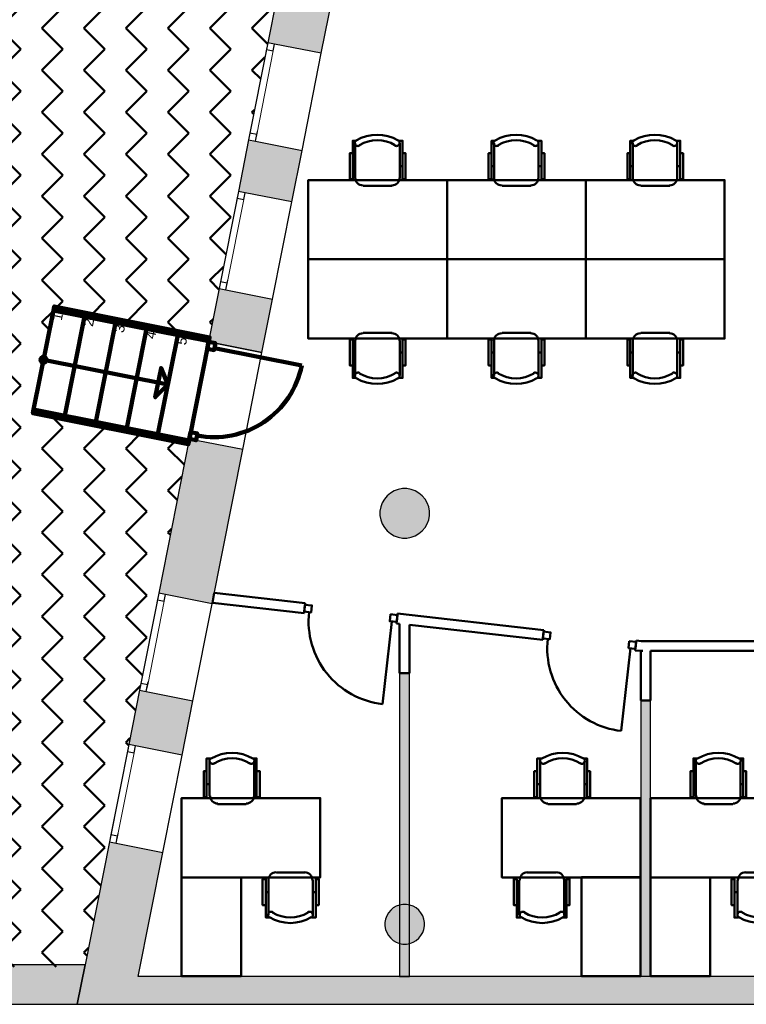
# Model space of a CAD drawing. Header units: metres. Extents: x -1 to 461, y -6 to 31.
# Tile 6 of 29: x 397.1 to 404.44, y 12.84 to 22.79. Entities that reach past the tile are written whole.
import ezdxf

# ---------------------------------------------------------------- set-up
doc = ezdxf.new("R2010")
doc.units = ezdxf.units.M
doc.linetypes.add('CONTINUA', pattern=[0])
doc.linetypes.add('PUNKT', pattern=[6.35, 0, -6.35])
for name, color, linetype, lineweight in [('3D P1 MURS EXISTENTS', 7, 'CONTINUA', 25), ('3D P1 MURS NOUS', 7, 'CONTINUA', 25), ('3D P1 PILAR', 7, 'CONTINUA', 25), ('P1 MOBLES', 7, 'CONTINUA', 25)]:
    doc.layers.add(name, color=color, linetype=linetype, lineweight=lineweight)
doc.styles.add('ARIAL', font='arial.ttf')

# ---------------------------------------------------------------- blocks, each defined once
blk = doc.blocks.new('_CLOSEDFILLED')
at = {"color": 0, "linetype": 'ByBlock', "lineweight": -2}
blk.add_solid([(-1, 0), (0, 0), (-1, 0)], dxfattribs=at)
blk = doc.blocks.new('OBJETO_COMPLEJO_13')
at = {"layer": 'P1 MOBLES', "color": 202, "linetype": 'CONTINUA', "lineweight": 50, "transparency": 33554687}
for p, q in [((400.4877, 21.1862), (400.4877, 21.5375)), ((400.9364, 21.5375), (400.9364, 21.1862)), ((400.4623, 21.3047), (400.4877, 21.3047)), ((400.9661, 21.3047), (400.9364, 21.3047)), ((400.8602, 21.1057), (400.5681, 21.1057))]:
    blk.add_line(p, q, dxfattribs=at)
for points in [[(400.4623, 21.4359), (400.4327, 21.4359), (400.4327, 21.1735), (400.4623, 21.1735), (400.4623, 21.5629), (400.5004, 21.5629)], [(400.4969, 21.5673), (400.492, 21.5632), (400.4881, 21.5584), (400.4852, 21.553), (400.4835, 21.5473), (400.4828, 21.5412), (400.4833, 21.5352), (400.4851, 21.5292), (400.488, 21.5235), (400.492, 21.5186), (400.4968, 21.5146), (400.5022, 21.5117), (400.5079, 21.5099), (400.514, 21.5092), (400.52, 21.5097), (400.526, 21.5113), (400.5317, 21.5142)], [(400.8869, 21.5142), (400.8926, 21.5113), (400.8986, 21.5097), (400.9046, 21.5092), (400.9107, 21.5099), (400.9164, 21.5117), (400.9218, 21.5146), (400.9266, 21.5186), (400.9306, 21.5235), (400.9335, 21.5292), (400.9353, 21.5352), (400.9358, 21.5412), (400.9352, 21.5473), (400.9334, 21.553), (400.9305, 21.5584), (400.9266, 21.5632), (400.9217, 21.5673)], [(400.9661, 21.4359), (400.9957, 21.4359), (400.9957, 21.1735), (400.9661, 21.1735), (400.9661, 21.5629), (400.9237, 21.5629)], [(400.4871, 21.1896), (400.4887, 21.1738), (400.4932, 21.1591), (400.5004, 21.1458), (400.51, 21.1342), (400.5216, 21.1246), (400.5349, 21.1174), (400.5496, 21.1129), (400.5654, 21.1113)], [(400.8575, 21.1113), (400.8733, 21.1129), (400.888, 21.1174), (400.9013, 21.1246), (400.9128, 21.1342), (400.9224, 21.1458), (400.9296, 21.1591), (400.9342, 21.1738), (400.9358, 21.1896)]]:
    blk.add_lwpolyline(points, dxfattribs=at)
blk.add_lwpolyline([(401.4148, 20.3649), (400.0136, 20.3649), (400.0136, 21.165), (401.4148, 21.165), (401.4148, 20.3649)], close=True, dxfattribs=at)
for centre, radius, start, end in [((400.7094, 21.2068), 0.4167, 59.57383, 120.44578), ((400.7094, 21.228), 0.3405, 58.2581, 121.76492)]:
    blk.add_arc(centre, radius, start, end, dxfattribs=at)
blk = doc.blocks.new('OBJETO_COMPLEJO_14')
at = {"layer": 'P1 MOBLES', "color": 202, "linetype": 'CONTINUA', "lineweight": 50, "transparency": 33554687}
for p, q in [((400.8602, 19.6241), (400.5681, 19.6241)), ((400.4877, 19.5437), (400.4877, 19.1923)), ((400.9364, 19.1923), (400.9364, 19.5437)), ((400.4623, 19.4252), (400.4877, 19.4252)), ((400.9661, 19.4252), (400.9364, 19.4252))]:
    blk.add_line(p, q, dxfattribs=at)
blk.add_lwpolyline([(401.4148, 20.3649), (400.0136, 20.3649), (400.0136, 19.5649), (401.4148, 19.5649), (401.4148, 20.3649)], close=True, dxfattribs=at)
for points in [[(400.4871, 19.5403), (400.4887, 19.5561), (400.4932, 19.5708), (400.5004, 19.5841), (400.51, 19.5957), (400.5216, 19.6052), (400.5349, 19.6124), (400.5496, 19.617), (400.5654, 19.6186)], [(400.8575, 19.6186), (400.8733, 19.617), (400.888, 19.6124), (400.9013, 19.6052), (400.9128, 19.5957), (400.9224, 19.5841), (400.9296, 19.5708), (400.9342, 19.5561), (400.9358, 19.5403)], [(400.4623, 19.2939), (400.4327, 19.2939), (400.4327, 19.5564), (400.4623, 19.5564), (400.4623, 19.1669), (400.5004, 19.1669)], [(400.9661, 19.2939), (400.9957, 19.2939), (400.9957, 19.5564), (400.9661, 19.5564), (400.9661, 19.1669), (400.9237, 19.1669)], [(400.4969, 19.1625), (400.492, 19.1666), (400.4881, 19.1714), (400.4852, 19.1768), (400.4835, 19.1826), (400.4828, 19.1886), (400.4833, 19.1947), (400.4851, 19.2007), (400.488, 19.2063), (400.492, 19.2113), (400.4968, 19.2152), (400.5022, 19.2181), (400.5079, 19.22), (400.514, 19.2207), (400.52, 19.2202), (400.526, 19.2185), (400.5317, 19.2156)], [(400.8869, 19.2156), (400.8926, 19.2185), (400.8986, 19.2202), (400.9046, 19.2207), (400.9107, 19.22), (400.9164, 19.2181), (400.9218, 19.2152), (400.9266, 19.2113), (400.9306, 19.2063), (400.9335, 19.2007), (400.9353, 19.1947), (400.9358, 19.1886), (400.9352, 19.1826), (400.9334, 19.1768), (400.9305, 19.1714), (400.9266, 19.1666), (400.9217, 19.1625)]]:
    blk.add_lwpolyline(points, dxfattribs=at)
for centre, radius, start, end in [((400.7094, 19.5019), 0.3405, 238.23508, 301.7419), ((400.7094, 19.5231), 0.4167, 239.55422, 300.42617)]:
    blk.add_arc(centre, radius, start, end, dxfattribs=at)
blk = doc.blocks.new('OBJETO_COMPLEJO_15')
at = {"layer": 'P1 MOBLES', "color": 202, "linetype": 'CONTINUA', "lineweight": 50, "transparency": 33554687}
for p, q in [((401.8889, 21.1862), (401.8889, 21.5375)), ((402.3376, 21.5375), (402.3376, 21.1862)), ((401.8635, 21.3047), (401.8889, 21.3047)), ((402.3672, 21.3047), (402.3376, 21.3047)), ((402.2614, 21.1057), (401.9693, 21.1057))]:
    blk.add_line(p, q, dxfattribs=at)
for points in [[(401.8635, 21.4359), (401.8339, 21.4359), (401.8339, 21.1735), (401.8635, 21.1735), (401.8635, 21.5629), (401.9016, 21.5629)], [(401.8981, 21.5673), (401.8932, 21.5632), (401.8892, 21.5584), (401.8864, 21.553), (401.8846, 21.5473), (401.884, 21.5412), (401.8845, 21.5352), (401.8862, 21.5292), (401.8892, 21.5235), (401.8932, 21.5186), (401.898, 21.5146), (401.9034, 21.5117), (401.9091, 21.5099), (401.9151, 21.5092), (401.9212, 21.5097), (401.9272, 21.5113), (401.9329, 21.5142)], [(402.2881, 21.5142), (402.2938, 21.5113), (402.2997, 21.5097), (402.3058, 21.5092), (402.3118, 21.5099), (402.3176, 21.5117), (402.323, 21.5146), (402.3278, 21.5186), (402.3318, 21.5235), (402.3347, 21.5292), (402.3364, 21.5352), (402.337, 21.5412), (402.3363, 21.5473), (402.3346, 21.553), (402.3317, 21.5584), (402.3278, 21.5632), (402.3229, 21.5673)], [(402.3672, 21.4359), (402.3969, 21.4359), (402.3969, 21.1735), (402.3672, 21.1735), (402.3672, 21.5629), (402.3249, 21.5629)], [(401.8882, 21.1896), (401.8898, 21.1738), (401.8944, 21.1591), (401.9016, 21.1458), (401.9112, 21.1342), (401.9228, 21.1246), (401.9361, 21.1174), (401.9508, 21.1129), (401.9666, 21.1113)], [(402.2587, 21.1113), (402.2744, 21.1129), (402.2891, 21.1174), (402.3024, 21.1246), (402.314, 21.1342), (402.3236, 21.1458), (402.3308, 21.1591), (402.3354, 21.1738), (402.337, 21.1896)]]:
    blk.add_lwpolyline(points, dxfattribs=at)
blk.add_lwpolyline([(402.8159, 20.3649), (401.4148, 20.3649), (401.4148, 21.165), (402.8159, 21.165), (402.8159, 20.3649)], close=True, dxfattribs=at)
for centre, radius, start, end in [((402.1106, 21.2068), 0.4167, 59.57383, 120.44578), ((402.1106, 21.228), 0.3405, 58.2581, 121.76492)]:
    blk.add_arc(centre, radius, start, end, dxfattribs=at)
blk = doc.blocks.new('OBJETO_COMPLEJO_16')
at = {"layer": 'P1 MOBLES', "color": 202, "linetype": 'CONTINUA', "lineweight": 50, "transparency": 33554687}
for p, q in [((402.2614, 19.6241), (401.9693, 19.6241)), ((401.8889, 19.5437), (401.8889, 19.1923)), ((402.3376, 19.1923), (402.3376, 19.5437)), ((401.8635, 19.4252), (401.8889, 19.4252)), ((402.3672, 19.4252), (402.3376, 19.4252))]:
    blk.add_line(p, q, dxfattribs=at)
blk.add_lwpolyline([(402.8159, 20.3649), (401.4148, 20.3649), (401.4148, 19.5649), (402.8159, 19.5649), (402.8159, 20.3649)], close=True, dxfattribs=at)
for points in [[(401.8882, 19.5403), (401.8898, 19.5561), (401.8944, 19.5708), (401.9016, 19.5841), (401.9112, 19.5957), (401.9228, 19.6052), (401.9361, 19.6124), (401.9508, 19.617), (401.9666, 19.6186)], [(402.2587, 19.6186), (402.2744, 19.617), (402.2891, 19.6124), (402.3024, 19.6052), (402.314, 19.5957), (402.3236, 19.5841), (402.3308, 19.5708), (402.3354, 19.5561), (402.337, 19.5403)], [(401.8635, 19.2939), (401.8339, 19.2939), (401.8339, 19.5564), (401.8635, 19.5564), (401.8635, 19.1669), (401.9016, 19.1669)], [(402.3672, 19.2939), (402.3969, 19.2939), (402.3969, 19.5564), (402.3672, 19.5564), (402.3672, 19.1669), (402.3249, 19.1669)], [(401.8981, 19.1625), (401.8932, 19.1666), (401.8892, 19.1714), (401.8864, 19.1768), (401.8846, 19.1826), (401.884, 19.1886), (401.8845, 19.1947), (401.8862, 19.2007), (401.8892, 19.2063), (401.8932, 19.2113), (401.898, 19.2152), (401.9034, 19.2181), (401.9091, 19.22), (401.9151, 19.2207), (401.9212, 19.2202), (401.9272, 19.2185), (401.9329, 19.2156)], [(402.2881, 19.2156), (402.2938, 19.2185), (402.2997, 19.2202), (402.3058, 19.2207), (402.3118, 19.22), (402.3176, 19.2181), (402.323, 19.2152), (402.3278, 19.2113), (402.3318, 19.2063), (402.3347, 19.2007), (402.3364, 19.1947), (402.337, 19.1886), (402.3363, 19.1826), (402.3346, 19.1768), (402.3317, 19.1714), (402.3278, 19.1666), (402.3229, 19.1625)]]:
    blk.add_lwpolyline(points, dxfattribs=at)
for centre, radius, start, end in [((402.1106, 19.5019), 0.3405, 238.23508, 301.7419), ((402.1106, 19.5231), 0.4167, 239.55422, 300.42617)]:
    blk.add_arc(centre, radius, start, end, dxfattribs=at)
blk = doc.blocks.new('OBJETO_COMPLEJO_17')
at = {"layer": 'P1 MOBLES', "color": 202, "linetype": 'CONTINUA', "lineweight": 50, "transparency": 33554687}
for p, q in [((403.2901, 21.1862), (403.2901, 21.5375)), ((403.7388, 21.5375), (403.7388, 21.1862)), ((403.2647, 21.3047), (403.2901, 21.3047)), ((403.7684, 21.3047), (403.7388, 21.3047)), ((403.6626, 21.1057), (403.3705, 21.1057))]:
    blk.add_line(p, q, dxfattribs=at)
for points in [[(403.2647, 21.4359), (403.235, 21.4359), (403.235, 21.1735), (403.2647, 21.1735), (403.2647, 21.5629), (403.3028, 21.5629)], [(403.2993, 21.5673), (403.2943, 21.5632), (403.2904, 21.5584), (403.2876, 21.553), (403.2858, 21.5473), (403.2852, 21.5412), (403.2857, 21.5352), (403.2874, 21.5292), (403.2904, 21.5235), (403.2944, 21.5186), (403.2992, 21.5146), (403.3045, 21.5117), (403.3103, 21.5099), (403.3163, 21.5092), (403.3224, 21.5097), (403.3284, 21.5113), (403.3341, 21.5142)], [(403.6893, 21.5142), (403.695, 21.5113), (403.7009, 21.5097), (403.707, 21.5092), (403.713, 21.5099), (403.7188, 21.5117), (403.7242, 21.5146), (403.7289, 21.5186), (403.7329, 21.5235), (403.7359, 21.5292), (403.7376, 21.5352), (403.7381, 21.5412), (403.7375, 21.5473), (403.7358, 21.553), (403.7329, 21.5584), (403.729, 21.5632), (403.7241, 21.5673)], [(403.7684, 21.4359), (403.798, 21.4359), (403.798, 21.1735), (403.7684, 21.1735), (403.7684, 21.5629), (403.7261, 21.5629)], [(403.2894, 21.1896), (403.291, 21.1738), (403.2956, 21.1591), (403.3028, 21.1458), (403.3124, 21.1342), (403.3239, 21.1246), (403.3372, 21.1174), (403.3519, 21.1129), (403.3677, 21.1113)], [(403.6598, 21.1113), (403.6756, 21.1129), (403.6903, 21.1174), (403.7036, 21.1246), (403.7152, 21.1342), (403.7248, 21.1458), (403.732, 21.1591), (403.7366, 21.1738), (403.7381, 21.1896)]]:
    blk.add_lwpolyline(points, dxfattribs=at)
blk.add_lwpolyline([(404.2171, 20.3649), (402.8159, 20.3649), (402.8159, 21.165), (404.2171, 21.165), (404.2171, 20.3649)], close=True, dxfattribs=at)
for centre, radius, start, end in [((403.5117, 21.2068), 0.4167, 59.57383, 120.44578), ((403.5117, 21.228), 0.3405, 58.2581, 121.76492)]:
    blk.add_arc(centre, radius, start, end, dxfattribs=at)
blk = doc.blocks.new('OBJETO_COMPLEJO_18')
at = {"layer": 'P1 MOBLES', "color": 202, "linetype": 'CONTINUA', "lineweight": 50, "transparency": 33554687}
for p, q in [((403.6626, 19.6241), (403.3705, 19.6241)), ((403.2901, 19.5437), (403.2901, 19.1923)), ((403.7388, 19.1923), (403.7388, 19.5437)), ((403.2647, 19.4252), (403.2901, 19.4252)), ((403.7684, 19.4252), (403.7388, 19.4252))]:
    blk.add_line(p, q, dxfattribs=at)
blk.add_lwpolyline([(404.2171, 20.3649), (402.8159, 20.3649), (402.8159, 19.5649), (404.2171, 19.5649), (404.2171, 20.3649)], close=True, dxfattribs=at)
for points in [[(403.2894, 19.5403), (403.291, 19.5561), (403.2956, 19.5708), (403.3028, 19.5841), (403.3124, 19.5957), (403.3239, 19.6052), (403.3372, 19.6124), (403.3519, 19.617), (403.3677, 19.6186)], [(403.6598, 19.6186), (403.6756, 19.617), (403.6903, 19.6124), (403.7036, 19.6052), (403.7152, 19.5957), (403.7248, 19.5841), (403.732, 19.5708), (403.7366, 19.5561), (403.7381, 19.5403)], [(403.2647, 19.2939), (403.235, 19.2939), (403.235, 19.5564), (403.2647, 19.5564), (403.2647, 19.1669), (403.3028, 19.1669)], [(403.7684, 19.2939), (403.798, 19.2939), (403.798, 19.5564), (403.7684, 19.5564), (403.7684, 19.1669), (403.7261, 19.1669)], [(403.2993, 19.1625), (403.2943, 19.1666), (403.2904, 19.1714), (403.2876, 19.1768), (403.2858, 19.1826), (403.2852, 19.1886), (403.2857, 19.1947), (403.2874, 19.2007), (403.2904, 19.2063), (403.2944, 19.2113), (403.2992, 19.2152), (403.3045, 19.2181), (403.3103, 19.22), (403.3163, 19.2207), (403.3224, 19.2202), (403.3284, 19.2185), (403.3341, 19.2156)], [(403.6893, 19.2156), (403.695, 19.2185), (403.7009, 19.2202), (403.707, 19.2207), (403.713, 19.22), (403.7188, 19.2181), (403.7242, 19.2152), (403.7289, 19.2113), (403.7329, 19.2063), (403.7359, 19.2007), (403.7376, 19.1947), (403.7381, 19.1886), (403.7375, 19.1826), (403.7358, 19.1768), (403.7329, 19.1714), (403.729, 19.1666), (403.7241, 19.1625)]]:
    blk.add_lwpolyline(points, dxfattribs=at)
for centre, radius, start, end in [((403.5117, 19.5019), 0.3405, 238.23508, 301.7419), ((403.5117, 19.5231), 0.4167, 239.55422, 300.42617)]:
    blk.add_arc(centre, radius, start, end, dxfattribs=at)

msp = doc.modelspace()

# ---------------------------------------------------------------- hatches: boundary and pattern name
at = {"layer": '3D P1 MURS EXISTENTS', "linetype": 'CONTINUA', "lineweight": 18, "true_color": 0xa0a0a0, "transparency": 33554687}
for points in [[(399.9162, 24.1222), (399.6053, 22.5527), (400.1448, 22.4458), (400.4557, 24.0153)], [(399.3077, 21.0509), (399.8472, 20.9441), (399.9504, 21.4649), (399.4109, 21.5718)], [(399.6529, 19.9631), (399.1134, 20.07), (399.0065, 19.5305), (399.546, 19.4236)], [(398.8121, 18.5496), (398.5038, 16.9935), (399.0434, 16.8866), (399.3517, 18.4427)], [(398.7402, 15.3564), (398.849, 15.9057), (398.3095, 16.0126), (398.2007, 15.4633)], [(398.0063, 14.4823), (397.681, 12.8406), (398.2417, 12.8406), (398.5458, 14.3754)], [(391.8997, 12.8406), (397.681, 12.8406), (397.7603, 13.2406), (391.8997, 13.2406)], [(398.2417, 12.8406), (423.6575, 12.8406), (423.7155, 13.1206), (398.2972, 13.1206)]]:
    msp.add_hatch(color=253, dxfattribs=at).paths.add_polyline_path(points)
at = {"layer": '3D P1 MURS NOUS', "linetype": 'CONTINUA', "lineweight": 18, "true_color": 0x006e00, "transparency": 33554687}
for points in [[(400.936, 16.1836), (400.936, 13.1206), (401.036, 13.1206), (401.036, 16.1836)], [(403.3696, 15.9095), (403.3696, 13.1237), (403.4696, 13.1237), (403.4696, 15.9095)]]:
    msp.add_hatch(color=96, dxfattribs=at).paths.add_polyline_path(points)
at = {"layer": '3D P1 PILAR', "linetype": 'CONTINUA', "lineweight": 18, "transparency": 33554687}
for points in [[(401.0088, 18.0491), (400.9651, 18.0491), (400.9221, 18.0416), (400.8811, 18.0266), (400.8432, 18.0048), (400.8098, 17.9767), (400.7817, 17.9432), (400.7598, 17.9054), (400.7449, 17.8643), (400.7373, 17.8213), (400.7373, 17.7776), (400.7449, 17.7346), (400.7598, 17.6935), (400.7817, 17.6557), (400.8098, 17.6222), (400.8432, 17.5942), (400.8811, 17.5723), (400.9221, 17.5574), (400.9651, 17.5498), (401.0088, 17.5498), (401.0519, 17.5574), (401.0929, 17.5723), (401.1307, 17.5942), (401.1642, 17.6222), (401.1923, 17.6557), (401.2141, 17.6935), (401.2291, 17.7346), (401.2367, 17.7776), (401.2367, 17.8213), (401.2291, 17.8643), (401.2141, 17.9054), (401.1923, 17.9432), (401.1642, 17.9767), (401.1307, 18.0048), (401.0929, 18.0266), (401.0519, 18.0416)], [(401.0045, 13.8492), (400.9695, 13.8492), (400.9351, 13.8431), (400.9022, 13.8312), (400.872, 13.8137), (400.8452, 13.7912), (400.8227, 13.7645), (400.8053, 13.7342), (400.7933, 13.7014), (400.7872, 13.6669), (400.7872, 13.632), (400.7933, 13.5976), (400.8053, 13.5647), (400.8227, 13.5345), (400.8452, 13.5077), (400.872, 13.4852), (400.9022, 13.4677), (400.9351, 13.4558), (400.9695, 13.4497), (401.0045, 13.4497), (401.0389, 13.4558), (401.0717, 13.4677), (401.102, 13.4852), (401.1288, 13.5077), (401.1512, 13.5345), (401.1687, 13.5647), (401.1807, 13.5976), (401.1867, 13.632), (401.1867, 13.6669), (401.1807, 13.7014), (401.1687, 13.7342), (401.1512, 13.7645), (401.1288, 13.7912), (401.102, 13.8137), (401.0717, 13.8312), (401.0389, 13.8431)]]:
    msp.add_hatch(color=9, dxfattribs=at).paths.add_polyline_path(points)
at = {"layer": 'P1 MOBLES', "linetype": 'CONTINUA', "lineweight": 50, "transparency": 33554687}
h = msp.add_hatch(dxfattribs=at)
h.set_pattern_fill('TRAMA', color=202, scale=0.3, angle=135, style=0, pattern_type=2)
h.set_pattern_definition([(135, (-0.84853, 6e-17), (-0.42426407, 3e-17), [0.3, -0.3]), (225, (-0.84853, 6e-17), (-7e-17, -0.42426407), [0.3, -0.3])])
h.paths.add_polyline_path([(400.4234, 26.6821), (400.6941, 28.0485), (394.4398, 28.0485), (394.4398, 13.2195), (397.7561, 13.2195), (398.8018, 18.4972), (397.2323, 18.8081), (397.446, 19.8872), (399.0155, 19.5762), (400.2096, 25.603), (398.6401, 25.914), (398.8539, 26.993)], flags=0)

# ---------------------------------------------------------------- linework, layer by layer
at = {"layer": '3D P1 MURS EXISTENTS', "color": 7, "linetype": 'CONTINUA', "lineweight": 25, "transparency": 33554687}
for p, q in [((399.9162, 24.1222), (399.6053, 22.5527)), ((400.1448, 22.4458), (400.4557, 24.0153)), ((399.6053, 22.5527), (399.4109, 21.5718)), ((399.6739, 22.5391), (399.6053, 22.5527)), ((400.1448, 22.4458), (399.6739, 22.5391)), ((399.9504, 21.4649), (400.1448, 22.4458)), ((399.4109, 21.5718), (399.3077, 21.0509)), ((399.4109, 21.5718), (399.4796, 21.5582)), ((399.4796, 21.5582), (399.9504, 21.4649)), ((399.8472, 20.9441), (399.9504, 21.4649)), ((399.3077, 21.0509), (399.1134, 20.07)), ((399.3764, 21.0373), (399.3077, 21.0509)), ((399.8472, 20.9441), (399.3764, 21.0373)), ((399.6529, 19.9631), (399.8472, 20.9441)), ((399.1134, 20.07), (399.0065, 19.5305)), ((399.1134, 20.07), (399.182, 20.0564)), ((399.182, 20.0564), (399.6529, 19.9631)), ((399.546, 19.4236), (399.6529, 19.9631)), ((399.0065, 19.5305), (399.546, 19.4236)), ((398.8121, 18.5496), (398.5038, 16.9935)), ((399.3517, 18.4427), (398.8121, 18.5496)), ((399.0434, 16.8866), (399.3517, 18.4427)), ((398.5038, 16.9935), (398.3095, 16.0126)), ((398.5725, 16.9799), (398.5038, 16.9935)), ((399.0434, 16.8866), (398.5725, 16.9799)), ((398.849, 15.9057), (399.0434, 16.8866)), ((398.3095, 16.0126), (398.2007, 15.4633)), ((398.3095, 16.0126), (398.3782, 15.999)), ((398.3782, 15.999), (398.849, 15.9057)), ((398.7402, 15.3564), (398.849, 15.9057)), ((398.2007, 15.4633), (398.0063, 14.4823)), ((398.2693, 15.4497), (398.2007, 15.4633)), ((398.7402, 15.3564), (398.2693, 15.4497)), ((398.5458, 14.3754), (398.7402, 15.3564)), ((398.0063, 14.4823), (397.7603, 13.2406)), ((398.0063, 14.4823), (398.075, 14.4687)), ((398.075, 14.4687), (398.5458, 14.3754)), ((398.2972, 13.1206), (398.5458, 14.3754)), ((397.7603, 13.2406), (394.4398, 13.2406)), ((397.681, 12.8406), (397.7603, 13.2406)), ((397.7603, 13.2406), (397.681, 12.8406)), ((423.7155, 13.1206), (398.2972, 13.1206)), ((391.8997, 12.8406), (397.681, 12.8406)), ((397.681, 12.8406), (398.2417, 12.8406)), ((398.2417, 12.8406), (423.6575, 12.8406))]:
    msp.add_line(p, q, dxfattribs=at)
at = {"layer": '3D P1 MURS EXISTENTS', "color": 7, "linetype": 'PUNKT', "lineweight": 25, "transparency": 33554687}
for p, q in [((399.6053, 22.5527), (399.4109, 21.5718)), ((399.4796, 21.5582), (399.6739, 22.5391)), ((399.6739, 22.5391), (399.6053, 22.5527)), ((399.4109, 21.5718), (399.4796, 21.5582)), ((399.3077, 21.0509), (399.1134, 20.07)), ((399.182, 20.0564), (399.3764, 21.0373)), ((399.3764, 21.0373), (399.3077, 21.0509)), ((399.1134, 20.07), (399.182, 20.0564)), ((398.5038, 16.9935), (398.3095, 16.0126)), ((398.3782, 15.999), (398.5725, 16.9799)), ((398.5725, 16.9799), (398.5038, 16.9935)), ((398.3095, 16.0126), (398.3782, 15.999)), ((398.2007, 15.4633), (398.0063, 14.4823)), ((398.075, 14.4687), (398.2693, 15.4497)), ((398.2693, 15.4497), (398.2007, 15.4633)), ((398.0063, 14.4823), (398.075, 14.4687))]:
    msp.add_line(p, q, dxfattribs=at)
at = {"layer": '3D P1 MURS EXISTENTS', "color": 40, "linetype": 'CONTINUA', "lineweight": 18, "transparency": 33554687}
for points in [[(399.5917, 22.484), (399.4245, 21.6404), (399.4932, 21.6268), (399.6603, 22.4704), (399.5917, 22.484)], [(399.2941, 20.9823), (399.127, 20.1387), (399.1956, 20.1251), (399.3628, 20.9687), (399.2941, 20.9823)], [(398.4902, 16.9248), (398.3231, 16.0812), (398.3918, 16.0676), (398.5589, 16.9112), (398.4902, 16.9248)], [(398.1871, 15.3946), (398.0199, 14.551), (398.0886, 14.5374), (398.2557, 15.381), (398.1871, 15.3946)]]:
    msp.add_lwpolyline(points, close=True, dxfattribs=at)
at = {"layer": '3D P1 MURS EXISTENTS', "color": 7, "linetype": 'CONTINUA', "lineweight": 25, "transparency": 33554687}
for points in [[(399.6053, 22.5527), (399.5917, 22.484), (399.6603, 22.4704), (399.6739, 22.5391), (399.6053, 22.5527)], [(399.4245, 21.6404), (399.4109, 21.5718), (399.4796, 21.5582), (399.4932, 21.6268), (399.4245, 21.6404)], [(399.3077, 21.0509), (399.2941, 20.9823), (399.3628, 20.9687), (399.3764, 21.0373), (399.3077, 21.0509)], [(399.127, 20.1387), (399.1134, 20.07), (399.182, 20.0564), (399.1956, 20.1251), (399.127, 20.1387)], [(398.5038, 16.9935), (398.4902, 16.9248), (398.5589, 16.9112), (398.5725, 16.9799), (398.5038, 16.9935)], [(398.3231, 16.0812), (398.3095, 16.0126), (398.3782, 15.999), (398.3918, 16.0676), (398.3231, 16.0812)], [(398.2007, 15.4633), (398.1871, 15.3946), (398.2557, 15.381), (398.2693, 15.4497), (398.2007, 15.4633)], [(398.0199, 14.551), (398.0063, 14.4823), (398.075, 14.4687), (398.0886, 14.5374), (398.0199, 14.551)]]:
    msp.add_lwpolyline(points, close=True, dxfattribs=at)
at = {"layer": '3D P1 MURS NOUS', "color": 240, "linetype": 'CONTINUA', "lineweight": 140, "transparency": 33554687}
for p, q in [((397.44, 19.8497), (397.2405, 18.8494)), ((397.7538, 19.7871), (397.5543, 18.7868)), ((398.0676, 19.7245), (397.8681, 18.7242)), ((398.3815, 19.6619), (398.1819, 18.6616)), ((398.6953, 19.5993), (398.4958, 18.599)), ((399.0654, 19.4679), (399.9473, 19.2931)), ((397.3403, 19.3495), (398.5955, 19.0991))]:
    msp.add_line(p, q, dxfattribs=at)
at = {"layer": '3D P1 MURS NOUS', "color": 7, "linetype": 'CONTINUA', "lineweight": 25, "transparency": 33554687}
for p, q in [((399.546, 19.4236), (399.0065, 19.5305)), ((399.3517, 18.4427), (399.546, 19.4236)), ((400.936, 16.1836), (400.936, 13.1206)), ((401.036, 16.1836), (400.936, 16.1836)), ((401.036, 13.1206), (401.036, 16.1836)), ((403.3696, 15.9095), (403.3696, 13.1237)), ((403.4696, 15.9095), (403.3696, 15.9095)), ((403.4696, 13.1237), (403.4696, 15.9095)), ((400.936, 13.1206), (401.036, 13.1206)), ((403.3696, 13.1237), (403.4696, 13.1237))]:
    msp.add_line(p, q, dxfattribs=at)
at = {"layer": '3D P1 MURS NOUS', "color": 4, "linetype": 'CONTINUA', "lineweight": 50, "transparency": 33554687}
for p, q in [((399.0648, 16.995), (399.0453, 16.8966)), ((399.9816, 16.8917), (399.0648, 16.995)), ((399.0453, 16.8966), (399.9704, 16.7924)), ((399.9816, 16.8917), (399.9704, 16.7924)), ((400.8565, 16.7076), (400.7625, 15.8729)), ((400.9045, 16.6871), (400.9157, 16.7865)), ((402.3914, 16.6203), (400.9157, 16.7865)), ((400.9045, 16.6871), (400.936, 16.6836)), ((400.936, 16.6836), (400.936, 16.1836)), ((401.036, 16.1836), (401.036, 16.6723)), ((401.036, 16.6723), (402.3802, 16.5209)), ((402.3914, 16.6203), (402.3802, 16.5209)), ((403.3146, 16.4179), (403.3249, 16.5095)), ((403.3249, 16.5095), (403.3255, 16.5151)), ((403.3752, 16.5095), (403.3255, 16.5151)), ((404.7972, 16.5095), (403.3752, 16.5095)), ((403.2663, 16.4362), (403.1723, 15.6015)), ((403.3143, 16.4157), (403.3146, 16.4179)), ((403.3143, 16.4157), (403.3696, 16.4095)), ((403.3696, 16.4095), (403.3878, 16.4095)), ((403.3696, 16.4095), (403.3696, 15.9095)), ((403.3898, 16.4092), (403.3696, 16.4095)), ((403.3878, 16.4095), (403.3898, 16.4092)), ((403.4696, 16.4095), (404.7972, 16.4095)), ((403.4696, 15.9095), (403.4696, 16.4095)), ((400.936, 16.1836), (401.036, 16.1836)), ((403.3696, 15.9095), (403.4696, 15.9095))]:
    msp.add_line(p, q, dxfattribs=at)
at = {"layer": '3D P1 MURS NOUS', "color": 240, "linetype": 'CONTINUA', "lineweight": 140, "transparency": 33554687}
for points in [[(397.44, 19.8497), (399.0091, 19.5367), (398.8096, 18.5364), (397.2405, 18.8494), (397.44, 19.8497)], [(397.44, 19.8497), (399.0091, 19.5367), (399.0169, 19.5759), (397.4478, 19.8889), (397.44, 19.8497)], [(398.9929, 19.4618), (399.0065, 19.5305), (399.0752, 19.5169), (399.0615, 19.4482), (398.9929, 19.4618)], [(398.5955, 19.0991), (398.5268, 19.2658), (398.4681, 18.9716), (398.5955, 19.0991)], [(397.2405, 18.8494), (398.8096, 18.5364), (398.8018, 18.4972), (397.2327, 18.8101), (397.2405, 18.8494)], [(398.8123, 18.5505), (398.8259, 18.6192), (398.8946, 18.6056), (398.881, 18.5369), (398.8123, 18.5505)]]:
    msp.add_lwpolyline(points, close=True, dxfattribs=at)
at = {"layer": '3D P1 MURS NOUS', "color": 4, "linetype": 'CONTINUA', "lineweight": 50, "transparency": 33554687}
for points in [[(399.9799, 16.8768), (400.0495, 16.869), (400.0417, 16.7994), (399.9721, 16.8073), (399.9799, 16.8768)], [(400.8445, 16.7794), (400.914, 16.7716), (400.9062, 16.702), (400.8366, 16.7099), (400.8445, 16.7794)], [(402.3897, 16.6054), (402.4593, 16.5975), (402.4514, 16.528), (402.3819, 16.5358), (402.3897, 16.6054)], [(403.2543, 16.508), (403.3238, 16.5002), (403.316, 16.4306), (403.2464, 16.4384), (403.2543, 16.508)]]:
    msp.add_lwpolyline(points, close=True, dxfattribs=at)
at = {"layer": '3D P1 MURS NOUS', "color": 240, "linetype": 'CONTINUA', "lineweight": 140, "transparency": 33554687}
msp.add_circle((397.3403, 19.3495), 0.03, dxfattribs=at)
msp.add_arc((399.0654, 19.4679), 0.899, 258.79336, 348.79336, dxfattribs=at)
at = {"layer": '3D P1 MURS NOUS', "color": 4, "linetype": 'CONTINUA', "lineweight": 50, "transparency": 33554687}
for centre in [(400.8565, 16.7076), (403.2663, 16.4362)]:
    msp.add_arc(centre, 0.84, 173.57296, 263.57296, dxfattribs=at)
at = {"layer": '3D P1 PILAR', "color": 7, "linetype": 'CONTINUA', "lineweight": 25, "transparency": 33554687}
for p, q in [((400.8432, 18.0048), (400.8098, 17.9767)), ((400.8811, 18.0266), (400.8432, 18.0048)), ((400.9221, 18.0416), (400.8811, 18.0266)), ((400.9651, 18.0491), (400.9221, 18.0416)), ((401.0088, 18.0491), (400.9651, 18.0491)), ((401.0519, 18.0416), (401.0088, 18.0491)), ((401.0929, 18.0266), (401.0519, 18.0416)), ((401.1307, 18.0048), (401.0929, 18.0266)), ((401.1642, 17.9767), (401.1307, 18.0048)), ((400.7598, 17.9054), (400.7449, 17.8643)), ((400.7817, 17.9432), (400.7598, 17.9054)), ((400.8098, 17.9767), (400.7817, 17.9432)), ((401.1923, 17.9432), (401.1642, 17.9767)), ((401.2141, 17.9054), (401.1923, 17.9432)), ((401.2291, 17.8643), (401.2141, 17.9054)), ((400.7449, 17.8643), (400.7373, 17.8213)), ((400.7373, 17.8213), (400.7373, 17.7776)), ((401.2367, 17.8213), (401.2291, 17.8643)), ((401.2367, 17.7776), (401.2367, 17.8213)), ((400.7373, 17.7776), (400.7449, 17.7346)), ((400.7449, 17.7346), (400.7598, 17.6935)), ((401.2141, 17.6935), (401.2291, 17.7346)), ((401.2291, 17.7346), (401.2367, 17.7776)), ((400.7598, 17.6935), (400.7817, 17.6557)), ((400.7817, 17.6557), (400.8098, 17.6222)), ((400.8098, 17.6222), (400.8432, 17.5942)), ((401.1307, 17.5942), (401.1642, 17.6222)), ((401.1642, 17.6222), (401.1923, 17.6557)), ((401.1923, 17.6557), (401.2141, 17.6935)), ((400.8432, 17.5942), (400.8811, 17.5723)), ((400.8811, 17.5723), (400.9221, 17.5574)), ((400.9221, 17.5574), (400.9651, 17.5498)), ((400.9651, 17.5498), (401.0088, 17.5498)), ((401.0088, 17.5498), (401.0519, 17.5574)), ((401.0519, 17.5574), (401.0929, 17.5723)), ((401.0929, 17.5723), (401.1307, 17.5942)), ((400.9022, 13.8312), (400.872, 13.8137)), ((400.9351, 13.8431), (400.9022, 13.8312)), ((400.9695, 13.8492), (400.9351, 13.8431)), ((401.0045, 13.8492), (400.9695, 13.8492)), ((401.0389, 13.8431), (401.0045, 13.8492)), ((401.0717, 13.8312), (401.0389, 13.8431)), ((401.102, 13.8137), (401.0717, 13.8312)), ((400.8053, 13.7342), (400.7933, 13.7014)), ((400.8227, 13.7645), (400.8053, 13.7342)), ((400.8452, 13.7912), (400.8227, 13.7645)), ((400.872, 13.8137), (400.8452, 13.7912)), ((401.1288, 13.7912), (401.102, 13.8137)), ((401.1512, 13.7645), (401.1288, 13.7912)), ((401.1687, 13.7342), (401.1512, 13.7645)), ((401.1807, 13.7014), (401.1687, 13.7342)), ((400.7933, 13.7014), (400.7872, 13.6669)), ((400.7872, 13.6669), (400.7872, 13.632)), ((400.7872, 13.632), (400.7933, 13.5976)), ((401.1867, 13.6669), (401.1807, 13.7014)), ((401.1807, 13.5976), (401.1867, 13.632)), ((401.1867, 13.632), (401.1867, 13.6669)), ((400.7933, 13.5976), (400.8053, 13.5647)), ((400.8053, 13.5647), (400.8227, 13.5345)), ((400.8227, 13.5345), (400.8452, 13.5077)), ((401.1288, 13.5077), (401.1512, 13.5345)), ((401.1512, 13.5345), (401.1687, 13.5647)), ((401.1687, 13.5647), (401.1807, 13.5976)), ((400.8452, 13.5077), (400.872, 13.4852)), ((400.872, 13.4852), (400.9022, 13.4677)), ((400.9022, 13.4677), (400.9351, 13.4558)), ((400.9351, 13.4558), (400.9695, 13.4497)), ((400.9695, 13.4497), (401.0045, 13.4497)), ((401.0045, 13.4497), (401.0389, 13.4558)), ((401.0389, 13.4558), (401.0717, 13.4677)), ((401.0717, 13.4677), (401.102, 13.4852)), ((401.102, 13.4852), (401.1288, 13.5077))]:
    msp.add_line(p, q, dxfattribs=at)
at = {"layer": 'P1 MOBLES', "color": 202, "linetype": 'CONTINUA', "lineweight": 50, "transparency": 33554687}
for p, q in [((399.017, 14.944), (399.017, 15.2995)), ((399.4657, 15.2995), (399.4657, 14.944)), ((402.3546, 14.944), (402.3546, 15.2995)), ((402.8034, 15.2995), (402.8034, 14.944)), ((403.9267, 14.944), (403.9267, 15.2995)), ((404.3755, 15.2995), (404.3755, 14.944)), ((398.9874, 15.0625), (399.017, 15.0625)), ((399.4911, 15.0625), (399.4657, 15.0625)), ((402.325, 15.0625), (402.3546, 15.0625)), ((402.8288, 15.0625), (402.8034, 15.0625)), ((403.9013, 15.0625), (403.9267, 15.0625)), ((404.4051, 15.0625), (404.3755, 15.0625)), ((399.3853, 14.8635), (399.0974, 14.8635)), ((402.7229, 14.8635), (402.4308, 14.8635)), ((404.2993, 14.8635), (404.0072, 14.8635)), ((399.6911, 14.1735), (399.979, 14.1735)), ((402.5155, 14.1735), (402.2234, 14.1735)), ((404.4263, 14.1735), (404.7141, 14.1735)), ((399.6107, 13.7417), (399.6107, 14.0931)), ((400.0594, 14.0931), (400.0594, 13.7417)), ((402.143, 14.0931), (402.143, 13.7417)), ((402.5959, 13.7417), (402.5959, 14.0931)), ((404.3458, 13.7417), (404.3458, 14.0931)), ((399.5853, 13.9746), (399.6107, 13.9746)), ((400.089, 13.9746), (400.0594, 13.9746)), ((402.1176, 13.9746), (402.143, 13.9746)), ((402.6213, 13.9746), (402.5959, 13.9746)), ((404.3162, 13.9746), (404.3458, 13.9746))]:
    msp.add_line(p, q, dxfattribs=at)
for points in [[(398.9874, 15.1937), (398.9577, 15.1937), (398.9577, 14.9313), (398.9874, 14.9313), (398.9874, 15.3249), (399.0297, 15.3249)], [(399.0311, 15.328), (399.0262, 15.324), (399.0222, 15.3192), (399.0194, 15.3138), (399.0176, 15.308), (399.017, 15.3019), (399.0175, 15.2959), (399.0192, 15.2899), (399.0222, 15.2843), (399.0262, 15.2793), (399.031, 15.2753), (399.0364, 15.2724), (399.0421, 15.2706), (399.0481, 15.2699), (399.0542, 15.2704), (399.0602, 15.272), (399.0659, 15.2749)], [(399.4211, 15.2749), (399.4268, 15.272), (399.4327, 15.2704), (399.4388, 15.2699), (399.4448, 15.2706), (399.4506, 15.2724), (399.456, 15.2753), (399.4607, 15.2793), (399.4648, 15.2843), (399.4677, 15.2899), (399.4694, 15.2959), (399.47, 15.3019), (399.4693, 15.308), (399.4676, 15.3138), (399.4647, 15.3192), (399.4608, 15.324), (399.4559, 15.328)], [(399.4911, 15.1937), (399.525, 15.1937), (399.525, 14.9313), (399.4911, 14.9313), (399.4911, 15.3249), (399.453, 15.3249)], [(402.325, 15.1937), (402.2954, 15.1937), (402.2954, 14.9313), (402.325, 14.9313), (402.325, 15.3249), (402.3673, 15.3249)], [(402.3687, 15.328), (402.3638, 15.324), (402.3599, 15.3192), (402.357, 15.3138), (402.3553, 15.308), (402.3546, 15.3019), (402.3552, 15.2959), (402.3569, 15.2899), (402.3598, 15.2843), (402.3639, 15.2793), (402.3686, 15.2753), (402.374, 15.2724), (402.3798, 15.2706), (402.3858, 15.2699), (402.3919, 15.2704), (402.3978, 15.272), (402.4035, 15.2749)], [(402.7587, 15.2749), (402.7644, 15.272), (402.7704, 15.2704), (402.7765, 15.2699), (402.7825, 15.2706), (402.7882, 15.2724), (402.7936, 15.2753), (402.7984, 15.2793), (402.8024, 15.2843), (402.8054, 15.2899), (402.8071, 15.2959), (402.8076, 15.3019), (402.807, 15.308), (402.8052, 15.3138), (402.8024, 15.3192), (402.7984, 15.324), (402.7935, 15.328)], [(402.8288, 15.1937), (402.8584, 15.1937), (402.8584, 14.9313), (402.8288, 14.9313), (402.8288, 15.3249), (402.7907, 15.3249)], [(403.9013, 15.1937), (403.8717, 15.1937), (403.8717, 14.9313), (403.9013, 14.9313), (403.9013, 15.3249), (403.9394, 15.3249)], [(403.9408, 15.328), (403.9359, 15.324), (403.932, 15.3192), (403.9291, 15.3138), (403.9274, 15.308), (403.9267, 15.3019), (403.9273, 15.2959), (403.929, 15.2899), (403.9319, 15.2843), (403.936, 15.2793), (403.9407, 15.2753), (403.9461, 15.2724), (403.9519, 15.2706), (403.9579, 15.2699), (403.964, 15.2704), (403.9699, 15.272), (403.9756, 15.2749)], [(404.3308, 15.2749), (404.3365, 15.272), (404.3425, 15.2704), (404.3486, 15.2699), (404.3546, 15.2706), (404.3603, 15.2724), (404.3657, 15.2753), (404.3705, 15.2793), (404.3745, 15.2843), (404.3775, 15.2899), (404.3792, 15.2959), (404.3797, 15.3019), (404.3791, 15.308), (404.3773, 15.3138), (404.3745, 15.3192), (404.3705, 15.324), (404.3656, 15.328)], [(404.4051, 15.1937), (404.4347, 15.1937), (404.4347, 14.9313), (404.4051, 14.9313), (404.4051, 15.3249), (404.3628, 15.3249)], [(399.0212, 14.9461), (399.0228, 14.9303), (399.0274, 14.9156), (399.0346, 14.9023), (399.0442, 14.8907), (399.0558, 14.8811), (399.0691, 14.8739), (399.0838, 14.8693), (399.0995, 14.8678)], [(399.3874, 14.8678), (399.4032, 14.8693), (399.4179, 14.8739), (399.4312, 14.8811), (399.4428, 14.8907), (399.4523, 14.9023), (399.4596, 14.9156), (399.4641, 14.9303), (399.4657, 14.9461)], [(402.3546, 14.9461), (402.3562, 14.9303), (402.3608, 14.9156), (402.368, 14.9023), (402.3776, 14.8907), (402.3892, 14.8811), (402.4025, 14.8739), (402.4172, 14.8693), (402.433, 14.8678)], [(402.725, 14.8678), (402.7408, 14.8693), (402.7555, 14.8739), (402.7688, 14.8811), (402.7804, 14.8907), (402.79, 14.9023), (402.7972, 14.9156), (402.8018, 14.9303), (402.8034, 14.9461)], [(403.931, 14.9461), (403.9326, 14.9303), (403.9371, 14.9156), (403.9444, 14.9023), (403.9539, 14.8907), (403.9655, 14.8811), (403.9788, 14.8739), (403.9935, 14.8693), (404.0093, 14.8678)], [(404.3014, 14.8678), (404.3172, 14.8693), (404.3319, 14.8739), (404.3452, 14.8811), (404.3568, 14.8907), (404.3663, 14.9023), (404.3735, 14.9156), (404.3781, 14.9303), (404.3797, 14.9461)], [(399.6102, 14.0956), (399.6118, 14.1114), (399.6164, 14.1261), (399.6236, 14.1394), (399.6332, 14.151), (399.6448, 14.1605), (399.6581, 14.1677), (399.6728, 14.1723), (399.6885, 14.1739)], [(399.9764, 14.1739), (399.9922, 14.1723), (400.0069, 14.1677), (400.0202, 14.1605), (400.0318, 14.151), (400.0413, 14.1394), (400.0486, 14.1261), (400.0531, 14.1114), (400.0547, 14.0956)], [(402.2261, 14.1739), (402.2103, 14.1723), (402.1956, 14.1677), (402.1823, 14.1605), (402.1707, 14.151), (402.1611, 14.1394), (402.1539, 14.1261), (402.1494, 14.1114), (402.1478, 14.0956)], [(402.5965, 14.0956), (402.5949, 14.1114), (402.5903, 14.1261), (402.5831, 14.1394), (402.5736, 14.151), (402.562, 14.1605), (402.5487, 14.1677), (402.534, 14.1723), (402.5182, 14.1739)], [(404.429, 14.1739), (404.4132, 14.1723), (404.3985, 14.1677), (404.3852, 14.1605), (404.3736, 14.151), (404.3641, 14.1394), (404.3569, 14.1261), (404.3523, 14.1114), (404.3507, 14.0956)], [(399.5853, 13.8433), (399.5514, 13.8433), (399.5514, 14.1058), (399.5853, 14.1058), (399.5853, 13.7163), (399.6234, 13.7163)], [(400.089, 13.8433), (400.1187, 13.8433), (400.1187, 14.1058), (400.089, 14.1058), (400.089, 13.7163), (400.0467, 13.7163)], [(402.1176, 13.8433), (402.088, 13.8433), (402.088, 14.1058), (402.1176, 14.1058), (402.1176, 13.7163), (402.1599, 13.7163)], [(402.6213, 13.8433), (402.651, 13.8433), (402.651, 14.1058), (402.6213, 14.1058), (402.6213, 13.7163), (402.5832, 13.7163)], [(404.3162, 13.8433), (404.2866, 13.8433), (404.2866, 14.1058), (404.3162, 14.1058), (404.3162, 13.7163), (404.3585, 13.7163)], [(399.6201, 13.7178), (399.6151, 13.7219), (399.6112, 13.7267), (399.6084, 13.7321), (399.6066, 13.7379), (399.606, 13.7439), (399.6065, 13.75), (399.6082, 13.756), (399.6112, 13.7616), (399.6152, 13.7666), (399.62, 13.7705), (399.6253, 13.7734), (399.6311, 13.7753), (399.6371, 13.776), (399.6432, 13.7755), (399.6492, 13.7738), (399.6549, 13.7709)], [(400.0101, 13.7709), (400.0158, 13.7738), (400.0217, 13.7755), (400.0278, 13.776), (400.0338, 13.7753), (400.0396, 13.7734), (400.045, 13.7705), (400.0497, 13.7666), (400.0538, 13.7616), (400.0567, 13.756), (400.0584, 13.75), (400.059, 13.7439), (400.0583, 13.7379), (400.0566, 13.7321), (400.0537, 13.7267), (400.0498, 13.7219), (400.0449, 13.7178)], [(402.1967, 13.7709), (402.191, 13.7738), (402.185, 13.7755), (402.1789, 13.776), (402.1729, 13.7753), (402.1671, 13.7734), (402.1618, 13.7705), (402.157, 13.7666), (402.153, 13.7616), (402.15, 13.756), (402.1483, 13.75), (402.1478, 13.7439), (402.1484, 13.7379), (402.1502, 13.7321), (402.153, 13.7267), (402.1569, 13.7219), (402.1618, 13.7178)], [(402.5867, 13.7178), (402.5916, 13.7219), (402.5955, 13.7267), (402.5983, 13.7321), (402.6001, 13.7379), (402.6007, 13.7439), (402.6002, 13.75), (402.5985, 13.756), (402.5955, 13.7616), (402.5915, 13.7666), (402.5867, 13.7705), (402.5814, 13.7734), (402.5756, 13.7753), (402.5696, 13.776), (402.5635, 13.7755), (402.5575, 13.7738), (402.5518, 13.7709)], [(404.3954, 13.7709), (404.3897, 13.7738), (404.3837, 13.7755), (404.3776, 13.776), (404.3716, 13.7753), (404.3658, 13.7734), (404.3605, 13.7705), (404.3557, 13.7666), (404.3517, 13.7616), (404.3487, 13.756), (404.347, 13.75), (404.3465, 13.7439), (404.3471, 13.7379), (404.3489, 13.7321), (404.3517, 13.7267), (404.3556, 13.7219), (404.3605, 13.7178)]]:
    msp.add_lwpolyline(points, dxfattribs=at)
for points in [[(398.7344, 14.1227), (400.1346, 14.1227), (400.1346, 14.9228), (398.7344, 14.9228), (398.7344, 14.1227)], [(403.368, 14.1227), (401.968, 14.1227), (401.968, 14.9228), (403.368, 14.9228), (403.368, 14.1227)], [(403.4696, 14.1227), (404.8697, 14.1227), (404.8697, 14.9228), (403.4696, 14.9228), (403.4696, 14.1227)], [(399.3355, 13.1237), (398.7344, 13.1237), (398.7344, 14.1227), (399.3355, 14.1227), (399.3355, 13.1237)], [(402.7711, 13.1247), (403.368, 13.1247), (403.368, 14.1237), (402.7711, 14.1237), (402.7711, 13.1247)], [(404.0707, 13.1237), (403.4696, 13.1237), (403.4696, 14.1227), (404.0707, 14.1227), (404.0707, 13.1237)]]:
    msp.add_lwpolyline(points, close=True, dxfattribs=at)
for centre, radius, start, end in [((399.2436, 14.9633), 0.4167, 59.57377, 120.44586), ((399.2436, 14.9845), 0.3405, 58.25811, 121.76536), ((402.5812, 14.9633), 0.4167, 59.57375, 120.44586), ((402.5812, 14.9845), 0.3405, 58.25798, 121.7655), ((404.1533, 14.9633), 0.4167, 59.57377, 120.44589), ((404.1533, 14.9845), 0.3405, 58.25809, 121.76541), ((399.8326, 14.0572), 0.3405, 238.23499, 301.74179), ((402.3742, 14.0572), 0.3405, 238.25823, 301.76503), ((404.5729, 14.0572), 0.3405, 238.25817, 301.76511), ((399.8326, 14.0784), 0.4167, 239.55446, 300.42637), ((402.3742, 14.0784), 0.4167, 239.57366, 300.44551), ((404.5729, 14.0784), 0.4167, 239.57361, 300.44553)]:
    msp.add_arc(centre, radius, start, end, dxfattribs=at)

# ---------------------------------------------------------------- block references
at = {"layer": '3D P1 PILAR', "color": 7, "linetype": 'CONTINUA', "lineweight": 25, "transparency": 33554687, "xscale": 0.0002666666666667, "yscale": 0.0002666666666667, "zscale": 0.0002666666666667}
for p in [(400.987, 17.7995), (400.987, 13.6495)]:
    msp.add_blockref('_CLOSEDFILLED', p, dxfattribs=at)
at = {"layer": 'P1 MOBLES', "color": 202, "linetype": 'CONTINUA', "lineweight": 50, "transparency": 33554687}
for name in ['OBJETO_COMPLEJO_13', 'OBJETO_COMPLEJO_15', 'OBJETO_COMPLEJO_17', 'OBJETO_COMPLEJO_14', 'OBJETO_COMPLEJO_16', 'OBJETO_COMPLEJO_18']:
    msp.add_blockref(name, (0, 0), dxfattribs=at)

# ---------------------------------------------------------------- texts
at = {"layer": '3D P1 MURS NOUS', "color": 240, "linetype": 'CONTINUA', "lineweight": 140, "transparency": 33554687, "char_height": 0.1, "attachment_point": 7, "rotation": 78.71977, "style": 'ARIAL'}
for s, insert, width in [('\\W0.90;1', (397.5241, 19.7428), 0.123438), ('\\W0.99;2', (397.8379, 19.6802), 0.127789), ('\\W0.99;3', (398.1517, 19.6176), 0.127789), ('\\W0.99;4', (398.4655, 19.555), 0.127789), ('\\W0.99;5', (398.7793, 19.4925), 0.127789)]:
    msp.add_mtext(s, dxfattribs=dict(at, insert=insert, width=width))

doc.saveas('drawing.dxf')
